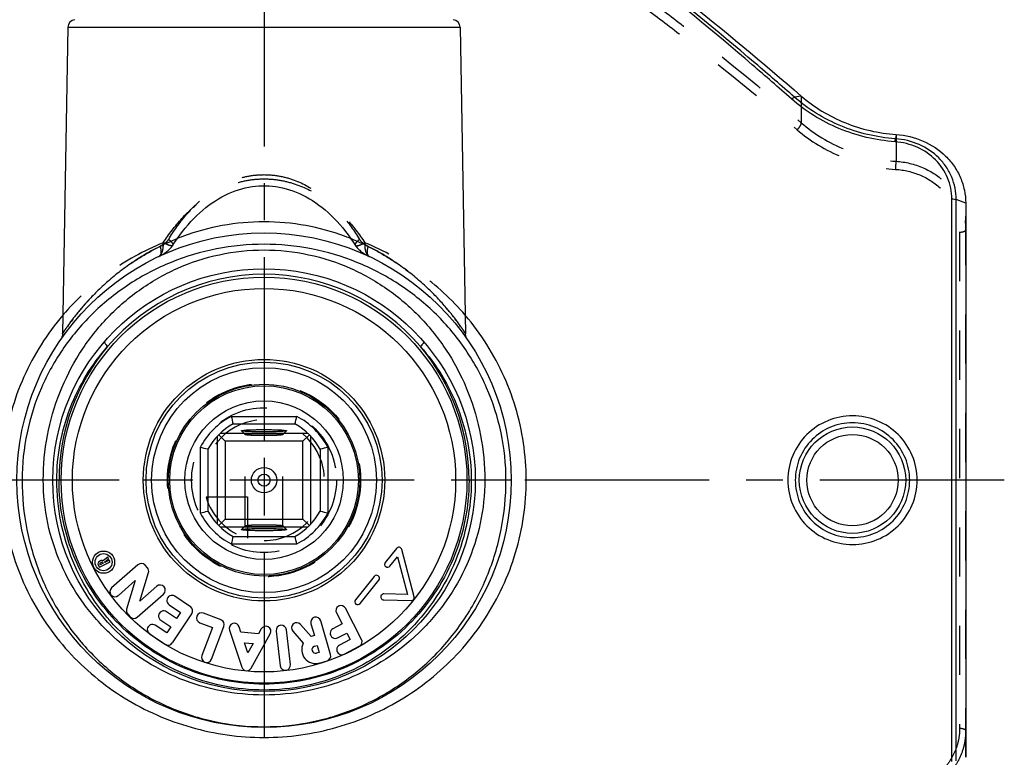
# Model space of a CAD drawing. Header units: millimetres. Extents: x 0 to 1000, y 0 to 1000.
# Tile 3 of 4: x 468 to 598, y 423 to 521. Entities that reach past the tile are written whole.
import ezdxf

# ---------------------------------------------------------------- set-up
doc = ezdxf.new("R2010")
doc.units = ezdxf.units.MM
doc.header["$LTSCALE"] = 65.185185
doc.linetypes.add('CENTER', pattern=[0.6, 0.375, -0.075, 0.075, -0.075])
doc.linetypes.add('HIDDEN', pattern=[0.2, 0.1, -0.1])
doc.layers.get('0').update_dxf_attribs({"linetype": 'CONTINUOUS'})
for name, color, linetype in [('ACHSEN_S', 7, 'CONTINUOUS'), ('DEFAULT_2', 8, 'HIDDEN'), ('FASEN', 7, 'CONTINUOUS'), ('KOERPER', 7, 'CONTINUOUS'), ('KONST.EL_MIT_GEO', 7, 'CONTINUOUS'), ('KURVEN', 7, 'CONTINUOUS')]:
    doc.layers.add(name, color=color, linetype=linetype)

msp = doc.modelspace()

# ---------------------------------------------------------------- linework, layer by layer
at = {"color": 7, "linetype": 'Continuous'}
for p, q in [((495.66, 468.6), (504.34, 468.6)), ((495.91, 467.6), (504.09, 467.6)), ((493.8, 465.96), (493.8, 454.33)), ((493.99, 466.16), (494.85, 465.3)), ((505.81, 466.35), (494.19, 466.35)), ((497, 466.69), (497, 466.7)), ((503, 466.7), (503, 466.69)), ((506.01, 466.16), (505.15, 465.3)), ((506.2, 454.33), (506.2, 465.96)), ((505.15, 465.3), (494.85, 465.3)), ((494.85, 465.3), (494.85, 455)), ((505.15, 455), (505.15, 465.3)), ((491.55, 464.49), (491.55, 455.81)), ((492.55, 464.24), (492.55, 456.06)), ((507.45, 464.24), (507.45, 456.06)), ((508.45, 464.49), (508.45, 455.81)), ((493.99, 454.14), (494.85, 455)), ((494.85, 455), (505.15, 455)), ((506.01, 454.14), (505.15, 455)), ((494.19, 453.95), (505.81, 453.95)), ((497, 453.6), (497, 453.61)), ((503, 453.61), (503, 453.6)), ((495.66, 451.7), (504.34, 451.7)), ((495.91, 452.7), (504.09, 452.7))]:
    msp.add_line(p, q, dxfattribs=at)
for radius in [12.5, 10.5, 1.68, 0.8]:
    msp.add_circle((500, 460.15), radius, dxfattribs=at)
for centre, radius, start, end in [((500, 460.15), 9.5, 117.1908, 152.8092), ((566.39, 485.68), 72.77, 193.5755, 194.386), ((433.61, 485.68), 72.77, 345.614, 346.4245), ((500, 460.15), 9.5, 27.1908, 62.8092), ((500, 460.15), 8.5, 118.7958, 151.2042), ((500, 460.15), 8.5, 28.7958, 61.2042), ((473.92, 391.56), 75.03, 75.6263, 76.4123), ((525.53, 393.76), 72.77, 103.5755, 104.386), ((474.47, 526.54), 72.77, 283.5755, 284.386), ((500, 460.15), 9.5, 207.1908, 242.8092), ((500, 460.15), 8.5, 208.7958, 241.2042), ((500, 460.15), 8.5, 298.7958, 331.2042), ((500, 460.15), 9.5, 297.1908, 332.8092), ((525.53, 526.54), 72.77, 255.614, 256.4245), ((566.39, 434.62), 72.77, 165.614, 166.4245), ((433.61, 434.62), 72.77, 13.5755, 14.386)]:
    msp.add_arc(centre, radius, start, end, dxfattribs=at)
for points, knots in [([(497, 466.7), (497, 466.71), (497.02, 466.72), (497.07, 466.73), (497.14, 466.74), (497.29, 466.76), (497.54, 466.79), (497.9, 466.81), (498.35, 466.82), (498.87, 466.84), (499.42, 466.85), (500, 466.85), (500.58, 466.85), (501.13, 466.84), (501.65, 466.82), (502.1, 466.81), (502.46, 466.79), (502.71, 466.76), (502.86, 466.74), (502.93, 466.73), (502.98, 466.72), (503, 466.71), (503, 466.7)], [0, 0, 0, 0, 0.003434, 0.010995, 0.023081, 0.039668, 0.085818, 0.147807, 0.223285, 0.309396, 0.40283, 0.5, 0.597171, 0.690603, 0.776711, 0.852192, 0.914186, 0.960328, 0.976913, 0.989011, 0.996585, 1, 1, 1, 1]), ([(503, 466.69), (502.99, 466.68), (502.96, 466.67), (502.91, 466.66), (502.83, 466.65), (502.67, 466.63), (502.41, 466.61), (502.05, 466.59), (501.6, 466.57), (501.1, 466.56), (500.56, 466.55), (500, 466.55), (499.44, 466.55), (498.9, 466.56), (498.4, 466.57), (497.96, 466.59), (497.59, 466.61), (497.33, 466.63), (497.17, 466.65), (497.09, 466.66), (497.04, 466.67), (497.01, 466.68), (497, 466.69)], [0, 0, 0, 0, 0.005131, 0.014426, 0.027994, 0.045758, 0.093331, 0.155514, 0.230092, 0.314413, 0.405432, 0.499868, 0.594308, 0.68534, 0.769682, 0.844294, 0.90652, 0.954133, 0.971915, 0.985511, 0.994848, 1, 1, 1, 1]), ([(497, 453.61), (497.01, 453.62), (497.04, 453.63), (497.09, 453.64), (497.17, 453.65), (497.33, 453.67), (497.59, 453.69), (497.96, 453.71), (498.4, 453.73), (498.9, 453.74), (499.44, 453.75), (500, 453.75), (500.56, 453.75), (501.1, 453.74), (501.6, 453.73), (502.05, 453.71), (502.41, 453.69), (502.67, 453.67), (502.83, 453.65), (502.91, 453.64), (502.96, 453.63), (502.99, 453.62), (503, 453.61)], [0, 0, 0, 0, 0.005152, 0.014489, 0.028085, 0.045867, 0.09348, 0.155706, 0.230318, 0.31466, 0.405692, 0.500132, 0.594568, 0.685587, 0.769908, 0.844486, 0.906669, 0.954242, 0.972006, 0.985574, 0.994869, 1, 1, 1, 1]), ([(503, 453.6), (503, 453.59), (502.98, 453.58), (502.93, 453.57), (502.86, 453.56), (502.71, 453.54), (502.46, 453.51), (502.1, 453.49), (501.65, 453.47), (501.13, 453.46), (500.58, 453.45), (500, 453.45), (499.42, 453.45), (498.87, 453.46), (498.35, 453.47), (497.9, 453.49), (497.54, 453.51), (497.29, 453.54), (497.14, 453.56), (497.07, 453.57), (497.02, 453.58), (497, 453.59), (497, 453.6)], [0, 0, 0, 0, 0.003415, 0.010989, 0.023087, 0.039672, 0.085814, 0.147808, 0.223289, 0.309397, 0.402829, 0.5, 0.59717, 0.690604, 0.776715, 0.852193, 0.914182, 0.960332, 0.976919, 0.989005, 0.996566, 1, 1, 1, 1])]:
    msp.add_open_spline(points, degree=3, knots=knots, dxfattribs=at)
at = {"layer": 'ACHSEN_S', "color": 40, "linetype": 'CENTER'}
for p, q in [((500, 646.15), (500, 353.35)), ((598.12, 460.15), (401.88, 460.15))]:
    msp.add_line(p, q, dxfattribs=at)
at = {"layer": 'DEFAULT_2', "color": 8, "linetype": 'HIDDEN'}
for p, q in [((497, 466.69), (497.5, 466.19)), ((497.5, 466.19), (497.5, 466.2)), ((497.5, 454.1), (497.5, 466.2)), ((502.5, 466.19), (503, 466.69)), ((502.5, 454.1), (502.5, 466.2)), ((502.5, 466.2), (502.5, 466.19)), ((497.5, 454.11), (497, 453.61)), ((497.5, 454.1), (497.5, 454.11)), ((503, 453.61), (502.5, 454.11)), ((502.5, 454.11), (502.5, 454.1))]:
    msp.add_line(p, q, dxfattribs=at)
for points, knots in [([(497.5, 466.2), (497.5, 466.21), (497.56, 466.23), (497.59, 466.24), (497.62, 466.25)], [0, 0, 0, 0, 0.290962, 1, 1, 1, 1]), ([(502.5, 466.19), (502.49, 466.18), (502.46, 466.17), (502.39, 466.15), (502.24, 466.13), (502, 466.11), (501.7, 466.09), (501.33, 466.07), (500.76, 466.05), (500, 466.05), (499.24, 466.05), (498.67, 466.07), (498.3, 466.09), (498, 466.11), (497.76, 466.13), (497.61, 466.15), (497.54, 466.17), (497.51, 466.18), (497.5, 466.19)], [0, 0, 0, 0, 0.005683, 0.015425, 0.047381, 0.095242, 0.157421, 0.23176, 0.315645, 0.499909, 0.684187, 0.768089, 0.842452, 0.90466, 0.952555, 0.984546, 0.994301, 1, 1, 1, 1]), ([(497.62, 466.25), (497.76, 466.27), (498.12, 466.3), (498.75, 466.33), (499.53, 466.35), (500.24, 466.35), (500.81, 466.34), (501.21, 466.33), (501.57, 466.32), (501.88, 466.3), (502.14, 466.28), (502.32, 466.26), (502.44, 466.23), (502.49, 466.22), (502.5, 466.2), (502.5, 466.2)], [0, 0, 0, 0, 0.085297, 0.219758, 0.387053, 0.566594, 0.654007, 0.736192, 0.810609, 0.874966, 0.927291, 0.966022, 0.99013, 0.996654, 1, 1, 1, 1]), ([(497.5, 454.11), (497.51, 454.12), (497.54, 454.13), (497.61, 454.15), (497.76, 454.17), (498, 454.19), (498.3, 454.21), (498.67, 454.23), (499.24, 454.25), (500, 454.25), (500.76, 454.25), (501.33, 454.23), (501.7, 454.21), (502, 454.19), (502.24, 454.17), (502.39, 454.15), (502.46, 454.13), (502.49, 454.12), (502.5, 454.11)], [0, 0, 0, 0, 0.005699, 0.015454, 0.047445, 0.09534, 0.157548, 0.231911, 0.315813, 0.500091, 0.684355, 0.76824, 0.842579, 0.904758, 0.952619, 0.984575, 0.994317, 1, 1, 1, 1]), ([(502.38, 454.05), (502.24, 454.03), (501.88, 454), (501.25, 453.97), (500.47, 453.95), (499.76, 453.95), (499.19, 453.96), (498.79, 453.97), (498.43, 453.98), (498.12, 454), (497.86, 454.02), (497.68, 454.04), (497.56, 454.06), (497.51, 454.08), (497.5, 454.1), (497.5, 454.1)], [0, 0, 0, 0, 0.08509, 0.219439, 0.38671, 0.566299, 0.653753, 0.735985, 0.81045, 0.874852, 0.927217, 0.965981, 0.990106, 0.99663, 1, 1, 1, 1]), ([(502.5, 454.1), (502.5, 454.09), (502.44, 454.07), (502.41, 454.06), (502.38, 454.05)], [0, 0, 0, 0, 0.290875, 1, 1, 1, 1])]:
    msp.add_open_spline(points, degree=3, knots=knots, dxfattribs=at)
at = {"layer": 'FASEN', "color": 7, "linetype": 'Continuous'}
msp.add_line((593, 496.86), (593, 423.44), dxfattribs=at)
for points, knots in [([(550.46, 527.98), (552.18, 526.66), (559.23, 521.17), (566.1, 515.46), (571.21, 511.03)], [0, 0, 0, 0, 0.242179, 1, 1, 1, 1]), ([(571.21, 511.03), (572.92, 509.56), (576.92, 507.14), (581.47, 506.1), (583.78, 505.93)], [0, 0, 0, 0, 0.492635, 1, 1, 1, 1]), ([(583.78, 505.93), (585.01, 505.85), (587.42, 505.28), (589.99, 503.58), (591.52, 501.77), (592.36, 500.24), (592.88, 498.58), (593, 497.43), (593, 496.86)], [0, 0, 0, 0, 0.259433, 0.511887, 0.635454, 0.757451, 0.878669, 1, 1, 1, 1])]:
    msp.add_open_spline(points, degree=3, knots=knots, dxfattribs=at)
at = {"layer": 'KOERPER', "color": 7, "linetype": 'Continuous'}
for p, q in [((474, 520.17), (473.29, 479.55)), ((474, 520.17), (526, 520.17)), ((526, 520.17), (526.71, 479.55)), ((517.55, 451.12), (516.07, 449.26)), ((519.89, 444.69), (518.25, 450.97)), ((478.39, 449.5), (478.18, 449.39)), ((478.18, 448.63), (479.59, 449.34)), ((478.28, 448.94), (478.23, 449.03)), ((478.28, 449.18), (478.5, 449.29)), ((478.69, 449.14), (478.28, 448.94)), ((478.64, 449.24), (478.69, 449.14)), ((479.28, 449.95), (478.72, 449.49)), ((478.87, 449.31), (479.39, 449.74)), ((478.9, 449.25), (478.87, 449.31)), ((479.49, 449.55), (478.9, 449.25)), ((479.39, 449.74), (479.28, 449.95)), ((479.59, 449.34), (479.49, 449.55)), ((483.28, 448.95), (479.79, 445.89)), ((516.69, 448.76), (517.69, 450.01)), ((517.69, 450.01), (519, 444.99)), ((478.03, 448.93), (478.18, 448.63)), ((483.53, 444.12), (484.68, 447.9)), ((484.54, 448.55), (484.24, 448.89)), ((480.69, 444.87), (482.93, 446.84)), ((482.93, 446.84), (481.79, 443.06)), ((514.58, 447.4), (512.11, 444.31)), ((512.74, 443.81), (515.21, 446.9)), ((483.19, 442.01), (486.68, 445.07)), ((485.78, 446.09), (483.53, 444.12)), ((519, 444.99), (515.9, 445.09)), ((490.25, 443.39), (488.18, 444.78)), ((515.87, 444.29), (519.49, 444.19)), ((488.39, 441.84), (487.08, 442.72)), ((487.42, 443.65), (488.92, 442.64)), ((487.85, 438.6), (490.43, 442.45)), ((488.92, 442.64), (488.39, 441.84)), ((494.3, 441.65), (491.97, 442.54)), ((509.59, 442.56), (510.34, 441.1)), ((512.92, 439.06), (510.8, 443.18)), ((481.93, 442.41), (482.23, 442.08)), ((486.32, 441.6), (487.63, 440.71)), ((491.49, 441.26), (493.18, 440.62)), ((506.22, 441.14), (506.68, 439.57)), ((508.82, 437.07), (507.52, 441.53)), ((487.1, 439.92), (485.59, 440.93)), ((487.63, 440.71), (487.1, 439.92)), ((493.18, 440.62), (491.77, 436.92)), ((493.04, 436.44), (494.69, 440.77)), ((495.42, 440.29), (497.06, 435.37)), ((496.94, 440.03), (496.71, 440.72)), ((499.28, 439.81), (496.94, 440.03)), ((499.63, 440.45), (499.28, 439.81)), ((501.61, 440.17), (502.14, 435.56)), ((503.49, 435.72), (502.96, 440.33)), ((503.81, 440.14), (505.2, 438.56)), ((506.23, 439.44), (504.83, 441.04)), ((510.34, 441.1), (509.13, 440.48)), ((509.75, 439.27), (510.96, 439.89)), ((510.96, 439.89), (511.4, 439.04)), ((484.84, 439.8), (486.9, 438.41)), ((497.41, 438.62), (498.56, 438.52)), ((497.86, 437.27), (497.41, 438.62)), ((498.56, 438.52), (497.86, 437.27)), ((498.3, 435.26), (500.82, 439.79)), ((506.68, 439.57), (506.23, 439.44)), ((511.4, 439.04), (510, 438.31)), ((506.69, 438.16), (507.06, 438.26)), ((507.33, 437.34), (506.96, 437.24)), ((507.06, 438.26), (507.33, 437.34)), ((510.62, 437.11), (512.63, 438.14)), ((507.34, 435.93), (508.36, 436.23))]:
    msp.add_line(p, q, dxfattribs=at)
for centre, radius in [((500, 460.15), 12.7), ((478.73, 449.29), 1.47), ((478.73, 449.29), 1.13)]:
    msp.add_circle(centre, radius, dxfattribs=at)
for centre, radius, start, end in [((475, 520.15), 1, 94.4046, 179), ((525, 520.15), 1, 1, 85.5954), ((517.86, 450.87), 0.4, 14.6262, 141.4162), ((478.33, 449.08), 0.34, 117.0544, 207.0544), ((478.33, 449.08), 0.11, 117.0544, 207.0544), ((478.55, 449.19), 0.34, 59.7468, 117.0544), ((478.55, 449.19), 0.11, 27.0544, 117.0544), ((483.73, 448.44), 0.68, 41.1846, 131.1846), ((516.38, 449.01), 0.4, 141.4162, 321.4162), ((484.03, 448.1), 0.68, 343.1846, 41.1846), ((514.9, 447.15), 0.4, 321.4162, 141.4162), ((480.24, 445.38), 0.68, 131.1846, 311.1846), ((486.23, 445.58), 0.68, 311.1846, 131.1846), ((515.88, 444.69), 0.4, 88.2862, 268.4445), ((487.8, 444.21), 0.68, 56.1209, 236.1209), ((512.43, 444.06), 0.4, 141.4162, 321.4162), ((519.5, 444.59), 0.4, 268.4445, 14.6262), ((482.44, 442.86), 0.68, 163.1846, 221.1846), ((486.7, 442.16), 0.68, 56.1209, 236.1209), ((489.87, 442.83), 0.68, 326.1209, 56.1209), ((491.73, 441.9), 0.68, 69.1771, 249.1771), ((510.19, 442.87), 0.68, 27.3, 207.3), ((482.74, 442.52), 0.68, 221.1846, 311.1846), ((494.05, 441.01), 0.68, 339.1771, 69.1771), ((496.07, 440.51), 0.68, 18.4131, 198.4131), ((504.32, 440.59), 0.68, 41.258, 221.258), ((506.87, 441.33), 0.68, 16.258, 196.258), ((485.21, 440.36), 0.68, 56.1209, 236.1209), ((500.23, 440.12), 0.68, 330.9131, 150.9131), ((502.29, 440.25), 0.68, 6.5547, 186.5547), ((509.44, 439.87), 0.68, 117.3, 297.3), ((487.28, 438.97), 0.68, 236.1209, 326.1209), ((506.83, 437.7), 1.84, 152.1076, 286.258), ((512.32, 438.75), 0.68, 297.3, 27.3), ((506.83, 437.7), 0.48, 106.258, 286.258), ((510.31, 437.71), 0.68, 117.3, 297.3), ((492.41, 436.68), 0.68, 159.1771, 339.1771), ((508.17, 436.88), 0.68, 286.258, 16.258), ((497.71, 435.59), 0.68, 198.4131, 330.9131), ((502.82, 435.64), 0.68, 186.5547, 6.5547)]:
    msp.add_arc(centre, radius, start, end, dxfattribs=at)
at = {"layer": 'KONST.EL_MIT_GEO', "color": 7, "linetype": 'Continuous'}
for p, q in [((571.21, 511.03), (570.32, 510.87)), ((583.78, 505.93), (583.69, 505.38)), ((591.17, 422.89), (591.17, 497.41)), ((593, 496.86), (591.73, 497.33)), ((591.73, 422.97), (591.73, 497.33)), ((473.1, 460.15), (467.25, 460.15)), ((532.75, 460.15), (526.9, 460.15))]:
    msp.add_line(p, q, dxfattribs=at)
at = {"layer": 'KONST.EL_MIT_GEO', "color": 8, "linetype": 'HIDDEN'}
for p, q in [((571.21, 511.03), (571.21, 507.47)), ((583.78, 505.93), (583.78, 502.39)), ((593, 423.44), (593, 496.86)), ((592.2, 493.01), (592.2, 427.29)), ((487.91, 491.27), (487.91, 491.27)), ((512.09, 491.27), (512.09, 491.27)), ((486.07, 489.79), (486.07, 489.79)), ((513.93, 489.79), (513.93, 489.79))]:
    msp.add_line(p, q, dxfattribs=at)
for points in [[(487.91, 491.27), (488.14, 491.63), (488.49, 492.13), (488.84, 492.62), (489.2, 493.09), (489.56, 493.55), (489.93, 493.99), (490.31, 494.41), (490.69, 494.82), (491.08, 495.2), (491.48, 495.58), (491.88, 495.93), (492.29, 496.27), (492.7, 496.59), (493.12, 496.89), (493.55, 497.17), (493.98, 497.43), (494.41, 497.68), (494.85, 497.91), (495.29, 498.11), (495.73, 498.3), (496.17, 498.47), (496.62, 498.62), (497.07, 498.76), (497.52, 498.87), (497.97, 498.96), (498.41, 499.03), (498.86, 499.09), (499.3, 499.13), (499.74, 499.15), (500, 499.15)], [(500, 499.15), (500.25, 499.15), (500.69, 499.13), (501.13, 499.09), (501.57, 499.04), (502.02, 498.96), (502.47, 498.87), (502.92, 498.76), (503.36, 498.63), (503.81, 498.48), (504.26, 498.31), (504.7, 498.12), (505.14, 497.91), (505.58, 497.69), (506.01, 497.44), (506.44, 497.18), (506.86, 496.89), (507.28, 496.59), (507.7, 496.28), (508.11, 495.94), (508.51, 495.59), (508.91, 495.22), (509.3, 494.83), (509.68, 494.42), (510.06, 494), (510.43, 493.56), (510.8, 493.11), (511.15, 492.63), (511.5, 492.14), (511.85, 491.64), (512.09, 491.27)], [(486.07, 489.79), (486.22, 489.86), (486.37, 489.94), (486.51, 490.02), (486.66, 490.11), (486.79, 490.2), (486.93, 490.29), (487.06, 490.39), (487.18, 490.49), (487.31, 490.59), (487.42, 490.69), (487.53, 490.8), (487.64, 490.91), (487.74, 491.03), (487.83, 491.15), (487.91, 491.27)], [(512.09, 491.27), (512.16, 491.17), (512.25, 491.05), (512.35, 490.93), (512.45, 490.82), (512.56, 490.71), (512.68, 490.61), (512.8, 490.5), (512.92, 490.4), (513.05, 490.31), (513.19, 490.21), (513.33, 490.12), (513.47, 490.03), (513.62, 489.95), (513.77, 489.87), (513.93, 489.79)]]:
    msp.add_lwpolyline(points, dxfattribs=at)
at = {"layer": 'KONST.EL_MIT_GEO', "color": 7, "linetype": 'Continuous'}
for points in [[(473.29, 479.55), (473.29, 479.47), (473.28, 479.38), (473.27, 479.3), (473.25, 479.21), (473.22, 479.12), (473.19, 479.04), (473.16, 478.96), (473.12, 478.88), (473.07, 478.8), (473.03, 478.72)], [(526.97, 478.72), (526.93, 478.8), (526.88, 478.88), (526.84, 478.96), (526.81, 479.04), (526.78, 479.12), (526.75, 479.21), (526.73, 479.3), (526.72, 479.38), (526.71, 479.47), (526.71, 479.55)]]:
    msp.add_lwpolyline(points, dxfattribs=at)
for centre, radius in [((500, 460.15), 32.75), ((500, 460.15), 28), ((500, 460.15), 26.9), ((500, 460.15), 25.4), ((500, 460.15), 16), ((500, 460.15), 15.64), ((500, 460.15), 14.9), ((578, 460.15), 7.05), ((578, 460.15), 6.05)]:
    msp.add_circle(centre, radius, dxfattribs=at)
for centre, radius, start, end in [((500, 460.15), 27.27, 90.0015, 139.4925), ((500, 460.15), 27.27, 40.5075, 89.9985), ((500.37, 460.17), 27.54, 140.0157, 180.0315), ((499.63, 460.17), 27.54, 359.9685, 39.9843)]:
    msp.add_arc(centre, radius, start, end, dxfattribs=at)
for points, knots in [([(569.92, 510.65), (568.19, 512.17), (561.42, 518.06), (554.48, 523.77), (549.21, 527.88)], [0, 0, 0, 0, 0.25607, 1, 1, 1, 1]), ([(570.32, 510.87), (568.59, 512.39), (561.8, 518.26), (554.84, 523.94), (549.56, 528.03)], [0, 0, 0, 0, 0.256054, 1, 1, 1, 1]), ([(569.92, 510.65), (569.99, 510.7), (570.11, 510.8), (570.25, 510.86), (570.32, 510.87)], [0, 0, 0, 0, 0.572817, 1, 1, 1, 1]), ([(583.64, 504.98), (581.1, 505.16), (576.12, 506.33), (571.77, 509.02), (569.92, 510.65)], [0, 0, 0, 0, 0.508339, 1, 1, 1, 1]), ([(583.69, 505.38), (581.21, 505.55), (576.37, 506.69), (572.12, 509.29), (570.32, 510.87)], [0, 0, 0, 0, 0.508379, 1, 1, 1, 1]), ([(583.64, 504.98), (583.65, 505.06), (583.66, 505.19), (583.68, 505.33), (583.69, 505.38)], [0, 0, 0, 0, 0.616066, 1, 1, 1, 1]), ([(591.73, 497.33), (591.73, 497.83), (591.64, 498.85), (591.19, 500.31), (590.46, 501.67), (589.13, 503.28), (586.88, 504.79), (584.76, 505.3), (583.69, 505.38)], [0, 0, 0, 0, 0.12146, 0.242868, 0.365022, 0.48863, 0.740774, 1, 1, 1, 1]), ([(591.17, 497.41), (591.17, 498.36), (590.78, 500.28), (589.13, 502.72), (586.63, 504.42), (584.65, 504.9), (583.64, 504.98)], [0, 0, 0, 0, 0.242448, 0.487697, 0.74034, 1, 1, 1, 1]), ([(591.17, 497.41), (591.22, 497.41), (591.41, 497.4), (591.6, 497.37), (591.73, 497.33)], [0, 0, 0, 0, 0.27226, 1, 1, 1, 1]), ([(500, 494.37), (498.15, 494.37), (494.51, 494.04), (490.16, 492.85), (486.98, 491.52), (484.79, 490.41), (482.79, 489.18), (480.97, 487.88), (479.32, 486.53), (477.86, 485.17), (476.77, 484.04), (475.99, 483.15), (475.47, 482.52), (474.99, 481.93), (474.57, 481.38), (474.2, 480.88), (473.93, 480.5), (473.75, 480.23), (473.63, 480.06), (473.53, 479.91), (473.45, 479.79), (473.38, 479.69), (473.34, 479.62), (473.31, 479.58), (473.3, 479.57), (473.29, 479.54), (473.29, 479.55)], [0, 0, 0, 0, 0.17457, 0.342424, 0.422484, 0.4995, 0.573291, 0.643698, 0.710513, 0.773394, 0.831768, 0.85899, 0.88469, 0.908657, 0.93063, 0.950292, 0.967268, 0.974617, 0.981133, 0.986763, 0.991455, 0.99516, 0.997836, 0.998781, 0.999458, 1, 1, 1, 1]), ([(526.71, 479.55), (526.71, 479.54), (526.7, 479.57), (526.69, 479.58), (526.66, 479.62), (526.62, 479.69), (526.55, 479.79), (526.47, 479.91), (526.37, 480.06), (526.25, 480.23), (526.07, 480.5), (525.8, 480.88), (525.43, 481.38), (525.01, 481.93), (524.53, 482.52), (524.01, 483.15), (523.23, 484.04), (522.14, 485.17), (520.68, 486.53), (519.03, 487.88), (517.21, 489.18), (515.21, 490.41), (513.02, 491.52), (509.84, 492.85), (505.49, 494.04), (501.85, 494.37), (500, 494.37)], [0, 0, 0, 0, 0.000542, 0.001219, 0.002164, 0.00484, 0.008545, 0.013237, 0.018867, 0.025383, 0.032732, 0.049708, 0.06937, 0.091343, 0.11531, 0.14101, 0.168232, 0.226607, 0.289487, 0.356302, 0.42671, 0.5005, 0.577517, 0.657576, 0.82543, 1, 1, 1, 1]), ([(500, 491.4), (497.89, 491.4), (493.68, 490.99), (487.64, 489.2), (482.13, 486.33), (477.3, 482.5), (473.31, 477.83), (470.29, 472.43), (468.37, 466.46), (467.93, 462.26), (467.93, 460.15)], [0, 0, 0, 0, 0.127537, 0.253799, 0.378196, 0.501082, 0.623571, 0.747085, 0.872656, 1, 1, 1, 1]), ([(532.07, 460.15), (532.07, 462.26), (531.63, 466.46), (529.71, 472.43), (526.69, 477.83), (522.7, 482.5), (517.87, 486.33), (512.36, 489.2), (506.32, 490.99), (502.11, 491.4), (500, 491.4)], [0, 0, 0, 0, 0.127344, 0.252915, 0.376429, 0.498918, 0.621804, 0.746201, 0.872464, 1, 1, 1, 1]), ([(470.74, 460.15), (470.74, 462.13), (471.11, 466.09), (472.75, 471.77), (475.39, 477), (478.95, 481.61), (483.33, 485.46), (488.42, 488.38), (494.06, 490.23), (498.02, 490.65), (500, 490.65)], [0, 0, 0, 0, 0.126845, 0.252505, 0.376636, 0.499809, 0.623059, 0.747358, 0.87314, 1, 1, 1, 1]), ([(500, 490.65), (501.98, 490.65), (505.94, 490.23), (511.58, 488.38), (516.67, 485.46), (521.05, 481.61), (524.61, 477), (527.25, 471.77), (528.89, 466.09), (529.26, 462.13), (529.26, 460.15)], [0, 0, 0, 0, 0.12686, 0.252642, 0.376942, 0.500191, 0.623364, 0.747495, 0.873155, 1, 1, 1, 1]), ([(473.33, 482), (471.24, 479.54), (467.73, 474), (465.05, 464.52), (465.22, 454.65), (468.22, 445.27), (473.72, 437.16), (481.26, 430.92), (490.24, 426.98), (496.75, 426.07), (500, 426.07)], [0, 0, 0, 0, 0.124475, 0.249853, 0.375671, 0.50095, 0.625339, 0.749479, 0.874308, 1, 1, 1, 1]), ([(500, 426.07), (503.25, 426.07), (509.76, 426.98), (518.74, 430.92), (526.28, 437.16), (531.78, 445.27), (534.78, 454.65), (534.95, 464.52), (532.27, 474), (528.76, 479.55), (526.67, 482)], [0, 0, 0, 0, 0.12569, 0.25052, 0.374667, 0.499057, 0.624332, 0.75015, 0.875527, 1, 1, 1, 1]), ([(472.53, 460.15), (472.53, 461.78), (472.84, 465.04), (474.17, 469.74), (476.31, 474.08), (478.22, 476.67), (479.27, 477.86)], [0, 0, 0, 0, 0.253322, 0.504657, 0.753295, 1, 1, 1, 1]), ([(478.87, 478.52), (478.85, 478.49), (478.85, 478.43), (478.88, 478.35), (478.95, 478.23), (479.08, 478.06), (479.2, 477.93), (479.27, 477.86)], [0, 0, 0, 0, 0.116287, 0.208534, 0.325903, 0.62866, 1, 1, 1, 1]), ([(521.13, 478.52), (521.15, 478.49), (521.15, 478.43), (521.12, 478.35), (521.05, 478.23), (520.92, 478.06), (520.8, 477.93), (520.73, 477.86)], [0, 0, 0, 0, 0.116287, 0.208533, 0.325902, 0.628659, 1, 1, 1, 1]), ([(520.73, 477.86), (521.78, 476.67), (523.69, 474.08), (525.83, 469.74), (527.16, 465.04), (527.47, 461.78), (527.47, 460.15)], [0, 0, 0, 0, 0.246705, 0.495343, 0.746678, 1, 1, 1, 1]), ([(586.58, 460.15), (586.58, 461.26), (586.13, 463.51), (584.21, 466.34), (581.36, 468.23), (578, 468.89), (574.64, 468.23), (571.79, 466.34), (569.87, 463.51), (569.42, 461.26), (569.42, 460.15)], [0, 0, 0, 0, 0.125016, 0.249976, 0.374948, 0.5, 0.625052, 0.750024, 0.874984, 1, 1, 1, 1]), ([(585.58, 460.15), (585.58, 461.14), (585.19, 463.13), (583.51, 465.66), (580.98, 467.36), (578, 467.95), (575.02, 467.36), (572.49, 465.66), (570.81, 463.13), (570.42, 461.14), (570.42, 460.15)], [0, 0, 0, 0, 0.125047, 0.250005, 0.374958, 0.5, 0.625042, 0.749995, 0.874953, 1, 1, 1, 1]), ([(467.93, 460.15), (467.93, 457.95), (468.36, 453.59), (470.24, 447.35), (473.23, 441.72), (477.18, 436.86), (481.94, 432.88), (487.42, 429.87), (493.51, 427.94), (497.82, 427.49), (500, 427.49)], [0, 0, 0, 0, 0.12969, 0.257377, 0.382102, 0.504177, 0.624897, 0.746331, 0.871042, 1, 1, 1, 1]), ([(500, 431.69), (498.09, 431.69), (494.28, 432.06), (488.81, 433.68), (483.79, 436.29), (479.38, 439.78), (475.7, 444.05), (472.91, 448.99), (471.14, 454.43), (470.74, 458.24), (470.74, 460.15)], [0, 0, 0, 0, 0.126601, 0.252106, 0.376266, 0.49966, 0.623199, 0.74767, 0.873389, 1, 1, 1, 1]), ([(500, 432.35), (498.17, 432.35), (494.51, 432.72), (489.29, 434.35), (484.53, 436.95), (480.4, 440.4), (477.01, 444.6), (474.47, 449.4), (472.89, 454.66), (472.53, 458.32), (472.53, 460.15)], [0, 0, 0, 0, 0.126756, 0.252252, 0.376235, 0.499402, 0.6228, 0.747285, 0.87316, 1, 1, 1, 1]), ([(527.17, 460.15), (527.17, 458.36), (526.81, 454.78), (525.22, 449.65), (522.67, 444.97), (519.29, 440.9), (515.19, 437.55), (510.49, 435.05), (505.37, 433.49), (500, 432.96), (494.63, 433.49), (489.51, 435.05), (484.81, 437.55), (480.71, 440.9), (477.33, 444.97), (474.78, 449.65), (473.19, 454.78), (472.83, 458.36), (472.83, 460.15)], [0, 0, 0, 0, 0.063234, 0.126065, 0.188325, 0.250155, 0.311922, 0.374046, 0.436781, 0.5, 0.56322, 0.625954, 0.688078, 0.749845, 0.811675, 0.873935, 0.936765, 1, 1, 1, 1]), ([(527.47, 460.15), (527.47, 458.32), (527.11, 454.66), (525.53, 449.4), (522.99, 444.6), (519.6, 440.4), (515.47, 436.95), (510.71, 434.35), (505.49, 432.72), (501.83, 432.35), (500, 432.35)], [0, 0, 0, 0, 0.12684, 0.252715, 0.3772, 0.500598, 0.623765, 0.747748, 0.873244, 1, 1, 1, 1]), ([(529.26, 460.15), (529.26, 458.24), (528.86, 454.43), (527.09, 448.99), (524.3, 444.05), (520.62, 439.78), (516.21, 436.29), (511.19, 433.68), (505.72, 432.06), (501.91, 431.69), (500, 431.69)], [0, 0, 0, 0, 0.126611, 0.25233, 0.376801, 0.50034, 0.623734, 0.747894, 0.873399, 1, 1, 1, 1]), ([(500, 427.49), (502.18, 427.49), (506.49, 427.94), (512.58, 429.87), (518.06, 432.88), (522.82, 436.86), (526.77, 441.72), (529.76, 447.35), (531.64, 453.59), (532.07, 457.95), (532.07, 460.15)], [0, 0, 0, 0, 0.128958, 0.253669, 0.375104, 0.495823, 0.617898, 0.742623, 0.87031, 1, 1, 1, 1]), ([(569.42, 460.15), (569.42, 459.04), (569.87, 456.79), (571.79, 453.96), (574.64, 452.07), (578, 451.41), (581.36, 452.07), (584.21, 453.96), (586.13, 456.79), (586.58, 459.04), (586.58, 460.15)], [0, 0, 0, 0, 0.125016, 0.249976, 0.374949, 0.5, 0.625051, 0.750024, 0.874984, 1, 1, 1, 1]), ([(570.42, 460.15), (570.42, 459.16), (570.81, 457.16), (572.49, 454.64), (575.02, 452.94), (578, 452.35), (580.98, 452.94), (583.51, 454.64), (585.19, 457.16), (585.58, 459.16), (585.58, 460.15)], [0, 0, 0, 0, 0.125047, 0.250005, 0.374959, 0.5, 0.625041, 0.749995, 0.874953, 1, 1, 1, 1])]:
    msp.add_open_spline(points, degree=3, knots=knots, dxfattribs=at)
at = {"layer": 'KONST.EL_MIT_GEO', "color": 8, "linetype": 'HIDDEN'}
for points, knots in [([(550.46, 524.23), (552.19, 522.94), (559.25, 517.53), (566.11, 511.87), (571.21, 507.47)], [0, 0, 0, 0, 0.242895, 1, 1, 1, 1]), ([(549.9, 523.18), (551.62, 521.89), (558.68, 516.53), (565.54, 510.92), (570.65, 506.56)], [0, 0, 0, 0, 0.242966, 1, 1, 1, 1]), ([(570.65, 506.56), (570.8, 506.7), (571, 506.93), (571.17, 507.25), (571.22, 507.41), (571.21, 507.47)], [0, 0, 0, 0, 0.573586, 0.820979, 1, 1, 1, 1]), ([(570.65, 506.56), (572.42, 505.05), (576.59, 502.56), (581.31, 501.49), (583.72, 501.32)], [0, 0, 0, 0, 0.491541, 1, 1, 1, 1]), ([(571.21, 507.47), (572.92, 506.01), (576.92, 503.6), (581.46, 502.56), (583.78, 502.39)], [0, 0, 0, 0, 0.491402, 1, 1, 1, 1]), ([(583.72, 501.32), (583.74, 501.53), (583.76, 501.88), (583.78, 502.24), (583.78, 502.39)], [0, 0, 0, 0, 0.566458, 1, 1, 1, 1]), ([(583.72, 501.32), (584.85, 501.25), (587.05, 500.73), (589.42, 499.19), (590.83, 497.53), (591.61, 496.12), (592.09, 494.6), (592.2, 493.54), (592.2, 493.01)], [0, 0, 0, 0, 0.258971, 0.510952, 0.634533, 0.756722, 0.87827, 1, 1, 1, 1]), ([(583.78, 502.39), (585.01, 502.31), (587.42, 501.74), (589.99, 500.04), (591.52, 498.23), (592.37, 496.69), (592.89, 495.03), (593, 493.87), (593, 493.3)], [0, 0, 0, 0, 0.25927, 0.51138, 0.634949, 0.757065, 0.878475, 1, 1, 1, 1]), ([(486.64, 491.61), (487.38, 492.74), (489.03, 494.91), (492.1, 497.66), (495.2, 499.26), (497.9, 499.94), (499.3, 500.06), (500, 500.06)], [0, 0, 0, 0, 0.246546, 0.494277, 0.745098, 0.872258, 1, 1, 1, 1]), ([(487.36, 492.05), (488.04, 493.17), (489.56, 495.33), (492.43, 498.11), (495.36, 499.78), (497.96, 500.5), (499.32, 500.62), (500, 500.62)], [0, 0, 0, 0, 0.246964, 0.494785, 0.74533, 0.872362, 1, 1, 1, 1]), ([(500, 500.62), (500.68, 500.62), (502.04, 500.5), (504.64, 499.78), (507.57, 498.11), (510.44, 495.33), (511.96, 493.17), (512.64, 492.05)], [0, 0, 0, 0, 0.127638, 0.25467, 0.505215, 0.753036, 1, 1, 1, 1]), ([(500, 500.06), (500.7, 500.06), (502.1, 499.94), (504.8, 499.26), (507.9, 497.66), (510.97, 494.91), (512.62, 492.74), (513.36, 491.61)], [0, 0, 0, 0, 0.127742, 0.254902, 0.505723, 0.753454, 1, 1, 1, 1]), ([(486.21, 491.12), (486.43, 491.23), (486.74, 491.43), (487.12, 491.75), (487.29, 491.94), (487.36, 492.05)], [0, 0, 0, 0, 0.489781, 0.741814, 1, 1, 1, 1]), ([(487.36, 492.05), (487.45, 491.97), (487.62, 491.82), (487.79, 491.63), (487.88, 491.49), (487.93, 491.39), (487.93, 491.3), (487.91, 491.27)], [0, 0, 0, 0, 0.367851, 0.663191, 0.778433, 0.871174, 1, 1, 1, 1]), ([(512.64, 492.05), (512.55, 491.97), (512.38, 491.82), (512.21, 491.63), (512.12, 491.49), (512.07, 491.39), (512.07, 491.3), (512.09, 491.27)], [0, 0, 0, 0, 0.367853, 0.663193, 0.778436, 0.871176, 1, 1, 1, 1]), ([(512.64, 492.05), (512.71, 491.94), (512.88, 491.75), (513.26, 491.43), (513.57, 491.23), (513.79, 491.12)], [0, 0, 0, 0, 0.258185, 0.510219, 1, 1, 1, 1]), ([(592.2, 493.01), (592.3, 493.01), (592.49, 493.02), (592.72, 493.07), (592.86, 493.13), (592.95, 493.19), (593, 493.25), (593, 493.3)], [0, 0, 0, 0, 0.341812, 0.639089, 0.760123, 0.859454, 1, 1, 1, 1]), ([(473.29, 479.55), (473.29, 479.56), (473.31, 479.58), (473.33, 479.61), (473.38, 479.68), (473.45, 479.79), (473.56, 479.96), (473.71, 480.17), (473.96, 480.53), (474.33, 481.05), (474.85, 481.76), (475.47, 482.54), (476.18, 483.37), (477.27, 484.57), (478.83, 486.11), (480.98, 487.91), (483.45, 489.63), (485.26, 490.65), (486.21, 491.12)], [0, 0, 0, 0, 0.001745, 0.003916, 0.006943, 0.015488, 0.027208, 0.041905, 0.059342, 0.101501, 0.15191, 0.20908, 0.271848, 0.339341, 0.486086, 0.646077, 0.817671, 1, 1, 1, 1]), ([(486.64, 491.61), (484.09, 490.56), (479.21, 487.87), (475.12, 484.09), (473.33, 482)], [0, 0, 0, 0, 0.500833, 1, 1, 1, 1]), ([(486.07, 489.79), (486.17, 489.84), (486.36, 490.03), (486.55, 490.44), (486.66, 490.98), (486.66, 491.39), (486.64, 491.61)], [0, 0, 0, 0, 0.170195, 0.389753, 0.667288, 1, 1, 1, 1]), ([(486.21, 491.12), (486.26, 490.97), (486.33, 490.69), (486.35, 490.29), (486.28, 489.97), (486.14, 489.82), (486.07, 489.79)], [0, 0, 0, 0, 0.325822, 0.605831, 0.826772, 1, 1, 1, 1]), ([(487.91, 491.27), (487.88, 491.22), (487.76, 491.19), (487.62, 491.21), (487.39, 491.26), (487.06, 491.39), (486.79, 491.53), (486.64, 491.61)], [0, 0, 0, 0, 0.121071, 0.215247, 0.334007, 0.636515, 1, 1, 1, 1]), ([(512.09, 491.27), (512.12, 491.22), (512.24, 491.19), (512.38, 491.21), (512.61, 491.26), (512.94, 491.39), (513.21, 491.53), (513.36, 491.61)], [0, 0, 0, 0, 0.121066, 0.21524, 0.333999, 0.636509, 1, 1, 1, 1]), ([(513.36, 491.61), (513.34, 491.39), (513.34, 490.98), (513.45, 490.44), (513.64, 490.03), (513.83, 489.84), (513.93, 489.79)], [0, 0, 0, 0, 0.332709, 0.610246, 0.829804, 1, 1, 1, 1]), ([(526.67, 482), (524.88, 484.09), (520.79, 487.87), (515.91, 490.56), (513.36, 491.61)], [0, 0, 0, 0, 0.499154, 1, 1, 1, 1]), ([(513.79, 491.12), (513.74, 490.97), (513.67, 490.69), (513.65, 490.29), (513.72, 489.97), (513.86, 489.82), (513.93, 489.79)], [0, 0, 0, 0, 0.325823, 0.605832, 0.826772, 1, 1, 1, 1]), ([(513.79, 491.12), (514.74, 490.65), (516.55, 489.63), (519.02, 487.91), (521.17, 486.11), (522.73, 484.57), (523.82, 483.37), (524.53, 482.54), (525.15, 481.76), (525.67, 481.05), (526.04, 480.53), (526.29, 480.17), (526.44, 479.96), (526.55, 479.79), (526.62, 479.68), (526.67, 479.61), (526.69, 479.58), (526.71, 479.56), (526.71, 479.55)], [0, 0, 0, 0, 0.182329, 0.353923, 0.513914, 0.660659, 0.728151, 0.79092, 0.84809, 0.898499, 0.940658, 0.958095, 0.972792, 0.984512, 0.993057, 0.996084, 0.998255, 1, 1, 1, 1]), ([(592.2, 427.29), (592.2, 426.76), (592.09, 425.7), (591.61, 424.18), (590.83, 422.77), (589.42, 421.11), (587.05, 419.57), (584.85, 419.05), (583.72, 418.98)], [0, 0, 0, 0, 0.12173, 0.243278, 0.365467, 0.489048, 0.741029, 1, 1, 1, 1]), ([(593, 427), (593, 426.43), (592.89, 425.27), (592.37, 423.61), (591.52, 422.07), (589.99, 420.26), (587.42, 418.56), (585.01, 417.99), (583.78, 417.9)], [0, 0, 0, 0, 0.121525, 0.242935, 0.365051, 0.48862, 0.74073, 1, 1, 1, 1]), ([(592.2, 427.29), (592.3, 427.29), (592.49, 427.28), (592.72, 427.23), (592.86, 427.17), (592.95, 427.11), (593, 427.05), (593, 427)], [0, 0, 0, 0, 0.341812, 0.639089, 0.760123, 0.859454, 1, 1, 1, 1])]:
    msp.add_open_spline(points, degree=3, knots=knots, dxfattribs=at)
at = {"layer": 'KURVEN', "color": 8, "linetype": 'HIDDEN'}
for p, q in [((500, 476.15), (500, 444.15)), ((516, 460.15), (484, 460.15)), ((492.31, 457.95), (497.8, 457.95)), ((497.8, 457.95), (497.8, 452.46))]:
    msp.add_line(p, q, dxfattribs=at)
for radius in [16, 12.8, 9.6]:
    msp.add_circle((500, 460.15), radius, dxfattribs=at)
for start, end in [(270, 180), (195.962, 254.038)]:
    msp.add_arc((500, 460.15), 8, start, end, dxfattribs=at)

doc.saveas('drawing.dxf')
